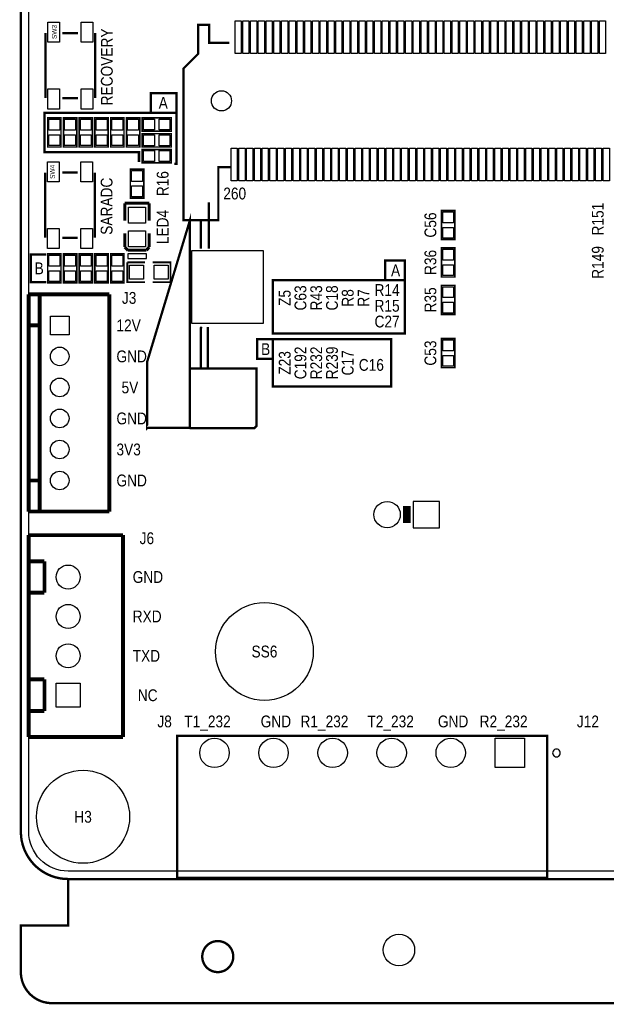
# Model space of a CAD drawing. Extents: x 0 to 137, y -8 to 92.
# Tile 1 of 12: x 0 to 38, y -8 to 55. Entities that reach past the tile are written whole.
import ezdxf
from ezdxf.enums import TextEntityAlignment as Align

# ---------------------------------------------------------------- set-up
doc = ezdxf.new("R2010")
doc.units = 0
for name, color, linetype in [('BG_OUTLINE', 80, 'CONTINUOUS'), ('BG_SILKSCREEN_TOP', 40, 'CONTINUOUS'), ('PG_SILKSCREEN_TOP', 7, 'CONTINUOUS'), ('PIN_SOLDERMASK_TOP', 200, 'CONTINUOUS'), ('RD_SILKSCREEN_TOP', 6, 'CONTINUOUS'), ('RKI_ALL', 40, 'CONTINUOUS')]:
    doc.layers.add(name, color=color, linetype=linetype)

msp = doc.modelspace()

# ---------------------------------------------------------------- linework, layer by layer
at = {"layer": 'BG_OUTLINE'}
msp.add_lwpolyline([(3.048, 0, -0.414214), (0, 3.048), (0, 78.951836, -0.414214), (3.048, 81.999836), (133.951726, 81.999836, -0.414214), (136.999726, 78.951836), (136.999726, 3.048, -0.414214), (133.951726, 0)], format="xyb", close=True, dxfattribs=at)
at = {"layer": 'BG_OUTLINE', "const_width": 0.1524}
for points in [[(0, 3.048), (0, 78.951836)], [(3.048, 0), (133.951726, 0)]]:
    msp.add_lwpolyline(points, dxfattribs=at)
for points in [[(0, 3.048, 0.414214), (3.048, 0), (3.048, -2.999994), (0, -2.999994), (0, -5.999988, 0.414214), (1.999996, -7.999984), (134.99973, -7.999984, 0.414214), (136.999726, -5.999988), (136.999726, -2.999994), (133.951726, -2.999994), (133.951726, 0, 0.414214), (136.999726, 3.048)], [(3.048, 0, -0.414214), (0, 3.048)], [(13.699998, -4.99999, 1), (11.700002, -4.99999, 1), (13.699998, -4.99999)]]:
    msp.add_lwpolyline(points, format="xyb", dxfattribs=at)
at = {"layer": 'BG_SILKSCREEN_TOP', "const_width": 0.1524}
for points in [[(10.033, 49.403), (10.033, 50.673), (8.382, 50.673), (8.382, 49.403)], [(9.906, 46.101), (10.033, 46.101), (10.033, 49.403), (1.524, 49.403), (1.524, 46.863), (7.62, 46.863), (7.62, 46.228)], [(1.651, 40.259), (0.635, 40.259), (0.635, 38.481), (1.651, 38.481)], [(24.765, 38.608), (24.765, 39.878), (23.495, 39.878), (23.495, 38.608)], [(16.256, 38.608), (24.765, 38.608), (24.765, 35.179), (16.256, 35.179), (16.256, 38.608)], [(16.256, 33.528), (15.24, 33.528), (15.24, 34.798), (23.876, 34.798), (23.876, 31.75), (16.256, 31.75), (16.256, 34.798)]]:
    msp.add_lwpolyline(points, dxfattribs=at)
at = {"layer": 'PG_SILKSCREEN_TOP'}
for points, const_width in [([(1.582928, 54.543706), (1.582928, 50.343562)], 0.150114), ([(3.683, 54.543706), (2.682748, 54.543706)], 0.150114), ([(4.78282, 54.543706), (4.78282, 50.343562)], 0.150114), ([(13.44422, 53.917596), (12.136882, 53.917596), (12.136882, 55.067708), (11.436858, 55.067708), (11.436858, 53.201824), (10.486898, 52.252118), (10.486898, 42.46753), (12.73683, 42.46753), (12.73683, 45.884338), (13.555726, 45.884338)], 0.150114), ([(3.683, 50.343562), (2.682748, 50.343562)], 0.150114), ([(1.7272, 47.1932), (1.7272, 49.0728), (2.5908, 49.0728), (2.5908, 47.1932), (1.7272, 47.1932)], 0.1016), ([(3.6068, 49.0728), (3.6068, 47.1932), (2.7432, 47.1932), (2.7432, 49.0728), (3.6068, 49.0728)], 0.1016), ([(4.6228, 49.0728), (4.6228, 47.1932), (3.7592, 47.1932), (3.7592, 49.0728), (4.6228, 49.0728)], 0.1016), ([(5.6388, 49.0728), (5.6388, 47.1932), (4.7752, 47.1932), (4.7752, 49.0728), (5.6388, 49.0728)], 0.1016), ([(5.7912, 47.1932), (5.7912, 49.0728), (6.6548, 49.0728), (6.6548, 47.1932), (5.7912, 47.1932)], 0.1016), ([(7.6708, 49.0728), (7.6708, 47.1932), (6.8072, 47.1932), (6.8072, 49.0728), (7.6708, 49.0728)], 0.1016), ([(7.8232, 49.0728), (9.7028, 49.0728), (9.7028, 48.2092), (7.8232, 48.2092), (7.8232, 49.0728)], 0.1016), ([(9.7028, 47.1932), (7.8232, 47.1932), (7.8232, 48.0568), (9.7028, 48.0568), (9.7028, 47.1932)], 0.1016), ([(7.8232, 47.0408), (9.7028, 47.0408), (9.7028, 46.1772), (7.8232, 46.1772), (7.8232, 47.0408)], 0.1016), ([(7.9248, 45.7708), (7.9248, 43.8912), (7.0612, 43.8912), (7.0612, 45.7708), (7.9248, 45.7708)], 0.1016), ([(1.56718, 45.541438), (1.56718, 41.341294)], 0.150114), ([(3.667252, 45.541438), (2.667, 45.541438)], 0.150114), ([(4.767072, 45.541438), (4.767072, 41.341294)], 0.150114), ([(6.70306, 43.571922), (8.28294, 43.571922)], 0.199898), ([(6.70306, 42.43705), (6.70306, 43.571922)], 0.199898), ([(8.28294, 43.571922), (8.28294, 42.43705)], 0.199898), ([(12.120372, 43.617896), (12.120372, 40.649144)], 0.150114), ([(10.904728, 29.085286), (8.154416, 29.085286), (8.13689, 29.06776), (8.13689, 33.317434), (10.904728, 42.46753), (10.904728, 29.085286), (10.922508, 29.06776), (15.061946, 29.06776), (15.200376, 29.205936), (15.200376, 32.917638), (10.841228, 32.917638)], 0.150114), ([(27.9908, 43.1038), (27.9908, 41.2242), (27.1272, 41.2242), (27.1272, 43.1038), (27.9908, 43.1038)], 0.1016), ([(11.602974, 40.649144), (11.602974, 42.418)], 0.150114), ([(3.667252, 41.341294), (2.667, 41.341294)], 0.150114), ([(6.70306, 41.63695), (6.70306, 40.737028)], 0.199898), ([(8.28294, 40.737028), (8.28294, 41.63695)], 0.199898), ([(6.70306, 40.737028), (6.8961, 40.536876)], 0.199898), ([(6.8961, 40.536876), (8.0899, 40.536876)], 0.199898), ([(8.0899, 40.536876), (8.28294, 40.737028)], 0.199898), ([(27.9908, 40.6908), (27.9908, 38.8112), (27.1272, 38.8112), (27.1272, 40.6908), (27.9908, 40.6908)], 0.1016), ([(1.7272, 38.4302), (1.7272, 40.3098), (2.5908, 40.3098), (2.5908, 38.4302), (1.7272, 38.4302)], 0.1016), ([(3.6068, 40.3098), (3.6068, 38.4302), (2.7432, 38.4302), (2.7432, 40.3098), (3.6068, 40.3098)], 0.1016), ([(4.6228, 40.3098), (4.6228, 38.4302), (3.7592, 38.4302), (3.7592, 40.3098), (4.6228, 40.3098)], 0.1016), ([(5.6388, 40.3098), (5.6388, 38.4302), (4.7752, 38.4302), (4.7752, 40.3098), (5.6388, 40.3098)], 0.1016), ([(5.7912, 38.4302), (5.7912, 40.3098), (6.6548, 40.3098), (6.6548, 38.4302), (5.7912, 38.4302)], 0.1016), ([(8.001, 38.481), (6.858, 38.481), (6.858, 39.751)], 0.127), ([(6.858, 39.751), (8.001, 39.751)], 0.127), ([(8.509, 39.751), (9.652, 39.751), (9.652, 38.481), (8.509, 38.481)], 0.127), ([(27.1272, 36.3982), (27.1272, 38.2778), (27.9908, 38.2778), (27.9908, 36.3982), (27.1272, 36.3982)], 0.1016), ([(0.508, 37.694108), (0.508, 23.694136)], 0.254), ([(5.707888, 37.694108), (0.508, 37.694108)], 0.254), ([(1.208024, 37.694108), (1.208024, 23.694136)], 0.254), ([(5.707888, 23.694136), (5.707888, 37.694108)], 0.254), ([(1.208024, 35.694112), (0.508, 35.694112)], 0.254), ([(11.602974, 32.867854), (11.602974, 35.523424), (11.666474, 35.586924)], 0.150114), ([(12.056872, 32.867854), (12.056872, 35.586924)], 0.150114), ([(27.1272, 32.9692), (27.1272, 34.8488), (27.9908, 34.8488), (27.9908, 32.9692), (27.1272, 32.9692)], 0.1016), ([(1.208024, 25.694132), (0.508, 25.694132)], 0.254), ([(24.892, 24.04491), (24.892, 22.94509)], 0.500126), ([(0.508, 23.694136), (5.707888, 23.694136)], 0.254), ([(0.508, 22.170136), (6.587998, 22.170136)], 0.254), ([(0.508, 9.150096), (0.508, 22.170136)], 0.254), ([(6.587998, 22.170136), (6.587998, 9.150096)], 0.254), ([(0.508, 20.486116), (0.508, 18.454116)], 0.254), ([(1.524, 20.486116), (0.508, 20.486116)], 0.254), ([(1.524, 18.454116), (1.524, 20.486116)], 0.254), ([(0.508, 18.454116), (1.524, 18.454116)], 0.254), ([(0.508, 12.866116), (0.508, 10.834116)], 0.254), ([(1.524, 12.866116), (0.508, 12.866116)], 0.254), ([(1.524, 10.834116), (1.524, 12.866116)], 0.254), ([(0.508, 10.834116), (1.524, 10.834116)], 0.254), ([(6.587998, 9.150096), (0.508, 9.150096)], 0.254), ([(10.083038, 9.232392), (33.94329, 9.232392), (33.94329, 0.082296), (10.083038, 0.082296), (10.083038, 9.232392)], 0.150114)]:
    msp.add_lwpolyline(points, dxfattribs=dict(at, const_width=const_width))
msp.add_lwpolyline([(6.893052, 40.312086), (6.893052, 40.011858), (8.092948, 40.011858), (8.092948, 40.312086)], close=True, dxfattribs=at)
msp.add_lwpolyline([(34.79419, 8.128, 1), (34.29395, 8.128108, 1)], format="xyb", close=True, dxfattribs=at)
at = {"layer": 'PIN_SOLDERMASK_TOP'}
for points in [[(1.732915, 55.24373), (2.482977, 55.24373), (2.482977, 53.943758), (1.732915, 53.943758)], [(3.882771, 55.24373), (4.632833, 55.24373), (4.632833, 53.943758), (3.882771, 53.943758)], [(14.211935, 55.318152), (14.211935, 53.21808), (13.811885, 53.21808), (13.811885, 55.318152)], [(14.712061, 55.318152), (14.712061, 53.21808), (14.312011, 53.21808), (14.312011, 55.318152)], [(15.211933, 55.318152), (15.211933, 53.21808), (14.811883, 53.21808), (14.811883, 55.318152)], [(15.712059, 55.318152), (15.712059, 53.21808), (15.312009, 53.21808), (15.312009, 55.318152)], [(16.211931, 55.318152), (16.211931, 53.21808), (15.811881, 53.21808), (15.811881, 55.318152)], [(16.712057, 55.318152), (16.712057, 53.21808), (16.312007, 53.21808), (16.312007, 55.318152)], [(17.211929, 55.318152), (17.211929, 53.21808), (16.811879, 53.21808), (16.811879, 55.318152)], [(17.712055, 55.318152), (17.712055, 53.21808), (17.312005, 53.21808), (17.312005, 55.318152)], [(18.211927, 55.318152), (18.211927, 53.21808), (17.811877, 53.21808), (17.811877, 55.318152)], [(18.712053, 55.318152), (18.712053, 53.21808), (18.312003, 53.21808), (18.312003, 55.318152)], [(19.211925, 55.318152), (19.211925, 53.21808), (18.811875, 53.21808), (18.811875, 55.318152)], [(19.712051, 55.318152), (19.712051, 53.21808), (19.312001, 53.21808), (19.312001, 55.318152)], [(20.211923, 55.318152), (20.211923, 53.21808), (19.811873, 53.21808), (19.811873, 55.318152)], [(20.712049, 55.318152), (20.712049, 53.21808), (20.311999, 53.21808), (20.311999, 55.318152)], [(21.211921, 55.318152), (21.211921, 53.21808), (20.811871, 53.21808), (20.811871, 55.318152)], [(21.712047, 55.318152), (21.712047, 53.21808), (21.311997, 53.21808), (21.311997, 55.318152)], [(22.211919, 55.318152), (22.211919, 53.21808), (21.811869, 53.21808), (21.811869, 55.318152)], [(22.712045, 55.318152), (22.712045, 53.21808), (22.311995, 53.21808), (22.311995, 55.318152)], [(23.211917, 55.318152), (23.211917, 53.21808), (22.811867, 53.21808), (22.811867, 55.318152)], [(23.712043, 55.318152), (23.712043, 53.21808), (23.311993, 53.21808), (23.311993, 55.318152)], [(24.211915, 55.318152), (24.211915, 53.21808), (23.811865, 53.21808), (23.811865, 55.318152)], [(24.712041, 55.318152), (24.712041, 53.21808), (24.311991, 53.21808), (24.311991, 55.318152)], [(25.211913, 55.318152), (25.211913, 53.21808), (24.811863, 53.21808), (24.811863, 55.318152)], [(25.712039, 55.318152), (25.712039, 53.21808), (25.311989, 53.21808), (25.311989, 55.318152)], [(26.211911, 55.318152), (26.211911, 53.21808), (25.811861, 53.21808), (25.811861, 55.318152)], [(26.712037, 55.318152), (26.712037, 53.21808), (26.311987, 53.21808), (26.311987, 55.318152)], [(27.211909, 55.318152), (27.211909, 53.21808), (26.811859, 53.21808), (26.811859, 55.318152)], [(27.712035, 55.318152), (27.712035, 53.21808), (27.311985, 53.21808), (27.311985, 55.318152)], [(28.211907, 55.318152), (28.211907, 53.21808), (27.811857, 53.21808), (27.811857, 55.318152)], [(28.712033, 55.318152), (28.712033, 53.21808), (28.311983, 53.21808), (28.311983, 55.318152)], [(29.211905, 55.318152), (29.211905, 53.21808), (28.811855, 53.21808), (28.811855, 55.318152)], [(29.712031, 55.318152), (29.712031, 53.21808), (29.311981, 53.21808), (29.311981, 55.318152)], [(30.211903, 55.318152), (30.211903, 53.21808), (29.811853, 53.21808), (29.811853, 55.318152)], [(30.712029, 55.318152), (30.712029, 53.21808), (30.311979, 53.21808), (30.311979, 55.318152)], [(31.211901, 55.318152), (31.211901, 53.21808), (30.811851, 53.21808), (30.811851, 55.318152)], [(31.712027, 55.318152), (31.712027, 53.21808), (31.311977, 53.21808), (31.311977, 55.318152)], [(32.211899, 55.318152), (32.211899, 53.21808), (31.811849, 53.21808), (31.811849, 55.318152)], [(32.712025, 55.318152), (32.712025, 53.21808), (32.311975, 53.21808), (32.311975, 55.318152)], [(33.211897, 55.318152), (33.211897, 53.21808), (32.811847, 53.21808), (32.811847, 55.318152)], [(33.712023, 55.318152), (33.712023, 53.21808), (33.311973, 53.21808), (33.311973, 55.318152)], [(34.211895, 55.318152), (34.211895, 53.21808), (33.811845, 53.21808), (33.811845, 55.318152)], [(34.712021, 55.318152), (34.712021, 53.21808), (34.311971, 53.21808), (34.311971, 55.318152)], [(35.211893, 55.318152), (35.211893, 53.21808), (34.811843, 53.21808), (34.811843, 55.318152)], [(35.712019, 55.318152), (35.712019, 53.21808), (35.311969, 53.21808), (35.311969, 55.318152)], [(36.211891, 55.318152), (36.211891, 53.21808), (35.811841, 53.21808), (35.811841, 55.318152)], [(36.712017, 55.318152), (36.712017, 53.21808), (36.311967, 53.21808), (36.311967, 55.318152)], [(37.211889, 55.318152), (37.211889, 53.21808), (36.811839, 53.21808), (36.811839, 55.318152)], [(37.712015, 55.318152), (37.712015, 53.21808), (37.311965, 53.21808), (37.311965, 55.318152)], [(1.732915, 50.94351), (2.482977, 50.94351), (2.482977, 49.643538), (1.732915, 49.643538)], [(3.882771, 50.94351), (4.632833, 50.94351), (4.632833, 49.643538), (3.882771, 49.643538)], [(2.50952, 48.282352), (1.80848, 48.282352), (1.80848, 48.983392), (2.50952, 48.983392)], [(2.82448, 48.983392), (3.52552, 48.983392), (3.52552, 48.282352), (2.82448, 48.282352)], [(3.84048, 48.983392), (4.54152, 48.983392), (4.54152, 48.282352), (3.84048, 48.282352)], [(4.85648, 48.983392), (5.55752, 48.983392), (5.55752, 48.282352), (4.85648, 48.282352)], [(6.57352, 48.282352), (5.87248, 48.282352), (5.87248, 48.983392), (6.57352, 48.983392)], [(6.88848, 48.983392), (7.58952, 48.983392), (7.58952, 48.282352), (6.88848, 48.282352)], [(7.912608, 48.29048), (7.912608, 48.99152), (8.613648, 48.99152), (8.613648, 48.29048)], [(8.912352, 48.29048), (8.912352, 48.99152), (9.613392, 48.99152), (9.613392, 48.29048)], [(2.50952, 47.282608), (1.80848, 47.282608), (1.80848, 47.983648), (2.50952, 47.983648)], [(2.82448, 47.983648), (3.52552, 47.983648), (3.52552, 47.282608), (2.82448, 47.282608)], [(3.84048, 47.983648), (4.54152, 47.983648), (4.54152, 47.282608), (3.84048, 47.282608)], [(4.85648, 47.983648), (5.55752, 47.983648), (5.55752, 47.282608), (4.85648, 47.282608)], [(6.57352, 47.282608), (5.87248, 47.282608), (5.87248, 47.983648), (6.57352, 47.983648)], [(6.88848, 47.983648), (7.58952, 47.983648), (7.58952, 47.282608), (6.88848, 47.282608)], [(8.613648, 47.97552), (8.613648, 47.27448), (7.912608, 47.27448), (7.912608, 47.97552)], [(9.613392, 47.97552), (9.613392, 47.27448), (8.912352, 47.27448), (8.912352, 47.97552)], [(13.961745, 47.118016), (13.961745, 45.017944), (13.561695, 45.017944), (13.561695, 47.118016)], [(14.461871, 47.118016), (14.461871, 45.017944), (14.061821, 45.017944), (14.061821, 47.118016)], [(14.961743, 47.118016), (14.961743, 45.017944), (14.561693, 45.017944), (14.561693, 47.118016)], [(15.461869, 47.118016), (15.461869, 45.017944), (15.061819, 45.017944), (15.061819, 47.118016)], [(15.961741, 47.118016), (15.961741, 45.017944), (15.561691, 45.017944), (15.561691, 47.118016)], [(16.461867, 47.118016), (16.461867, 45.017944), (16.061817, 45.017944), (16.061817, 47.118016)], [(16.961739, 47.118016), (16.961739, 45.017944), (16.561689, 45.017944), (16.561689, 47.118016)], [(17.461865, 47.118016), (17.461865, 45.017944), (17.061815, 45.017944), (17.061815, 47.118016)], [(17.961737, 47.118016), (17.961737, 45.017944), (17.561687, 45.017944), (17.561687, 47.118016)], [(18.461863, 47.118016), (18.461863, 45.017944), (18.061813, 45.017944), (18.061813, 47.118016)], [(18.961735, 47.118016), (18.961735, 45.017944), (18.561685, 45.017944), (18.561685, 47.118016)], [(19.461861, 47.118016), (19.461861, 45.017944), (19.061811, 45.017944), (19.061811, 47.118016)], [(19.961733, 47.118016), (19.961733, 45.017944), (19.561683, 45.017944), (19.561683, 47.118016)], [(20.461859, 47.118016), (20.461859, 45.017944), (20.061809, 45.017944), (20.061809, 47.118016)], [(20.961731, 47.118016), (20.961731, 45.017944), (20.561681, 45.017944), (20.561681, 47.118016)], [(21.461857, 47.118016), (21.461857, 45.017944), (21.061807, 45.017944), (21.061807, 47.118016)], [(21.961729, 47.118016), (21.961729, 45.017944), (21.561679, 45.017944), (21.561679, 47.118016)], [(22.461855, 47.118016), (22.461855, 45.017944), (22.061805, 45.017944), (22.061805, 47.118016)], [(22.961727, 47.118016), (22.961727, 45.017944), (22.561677, 45.017944), (22.561677, 47.118016)], [(23.461853, 47.118016), (23.461853, 45.017944), (23.061803, 45.017944), (23.061803, 47.118016)], [(23.961725, 47.118016), (23.961725, 45.017944), (23.561675, 45.017944), (23.561675, 47.118016)], [(24.461851, 47.118016), (24.461851, 45.017944), (24.061801, 45.017944), (24.061801, 47.118016)], [(24.961723, 47.118016), (24.961723, 45.017944), (24.561673, 45.017944), (24.561673, 47.118016)], [(25.461849, 47.118016), (25.461849, 45.017944), (25.061799, 45.017944), (25.061799, 47.118016)], [(25.961721, 47.118016), (25.961721, 45.017944), (25.561671, 45.017944), (25.561671, 47.118016)], [(26.461847, 47.118016), (26.461847, 45.017944), (26.061797, 45.017944), (26.061797, 47.118016)], [(26.961719, 47.118016), (26.961719, 45.017944), (26.561669, 45.017944), (26.561669, 47.118016)], [(27.461845, 47.118016), (27.461845, 45.017944), (27.061795, 45.017944), (27.061795, 47.118016)], [(27.961717, 47.118016), (27.961717, 45.017944), (27.561667, 45.017944), (27.561667, 47.118016)], [(28.461843, 47.118016), (28.461843, 45.017944), (28.061793, 45.017944), (28.061793, 47.118016)], [(28.961715, 47.118016), (28.961715, 45.017944), (28.561665, 45.017944), (28.561665, 47.118016)], [(29.461841, 47.118016), (29.461841, 45.017944), (29.061791, 45.017944), (29.061791, 47.118016)], [(29.961713, 47.118016), (29.961713, 45.017944), (29.561663, 45.017944), (29.561663, 47.118016)], [(30.461839, 47.118016), (30.461839, 45.017944), (30.061789, 45.017944), (30.061789, 47.118016)], [(30.961711, 47.118016), (30.961711, 45.017944), (30.561661, 45.017944), (30.561661, 47.118016)], [(31.461837, 47.118016), (31.461837, 45.017944), (31.061787, 45.017944), (31.061787, 47.118016)], [(31.961709, 47.118016), (31.961709, 45.017944), (31.561659, 45.017944), (31.561659, 47.118016)], [(32.461835, 47.118016), (32.461835, 45.017944), (32.061785, 45.017944), (32.061785, 47.118016)], [(32.961707, 47.118016), (32.961707, 45.017944), (32.561657, 45.017944), (32.561657, 47.118016)], [(33.461833, 47.118016), (33.461833, 45.017944), (33.061783, 45.017944), (33.061783, 47.118016)], [(33.961705, 47.118016), (33.961705, 45.017944), (33.561655, 45.017944), (33.561655, 47.118016)], [(34.461831, 47.118016), (34.461831, 45.017944), (34.061781, 45.017944), (34.061781, 47.118016)], [(34.961703, 47.118016), (34.961703, 45.017944), (34.561653, 45.017944), (34.561653, 47.118016)], [(35.461829, 47.118016), (35.461829, 45.017944), (35.061779, 45.017944), (35.061779, 47.118016)], [(35.961701, 47.118016), (35.961701, 45.017944), (35.561651, 45.017944), (35.561651, 47.118016)], [(36.461827, 47.118016), (36.461827, 45.017944), (36.061777, 45.017944), (36.061777, 47.118016)], [(36.961699, 47.118016), (36.961699, 45.017944), (36.561649, 45.017944), (36.561649, 47.118016)], [(37.461825, 47.118016), (37.461825, 45.017944), (37.061775, 45.017944), (37.061775, 47.118016)], [(37.961697, 47.118016), (37.961697, 45.017944), (37.561647, 45.017944), (37.561647, 47.118016)], [(7.912608, 46.25848), (7.912608, 46.95952), (8.613648, 46.95952), (8.613648, 46.25848)], [(8.912352, 46.25848), (8.912352, 46.95952), (9.613392, 46.95952), (9.613392, 46.25848)], [(1.717167, 46.241462), (2.467229, 46.241462), (2.467229, 44.94149), (1.717167, 44.94149)], [(3.867023, 46.241462), (4.617085, 46.241462), (4.617085, 44.94149), (3.867023, 44.94149)], [(7.14248, 45.681392), (7.84352, 45.681392), (7.84352, 44.980352), (7.14248, 44.980352)], [(7.14248, 44.681648), (7.84352, 44.681648), (7.84352, 43.980608), (7.14248, 43.980608)], [(6.952996, 43.321859), (8.033004, 43.321859), (8.033004, 42.291889), (6.952996, 42.291889)], [(27.20848, 43.014392), (27.90952, 43.014392), (27.90952, 42.313352), (27.20848, 42.313352)], [(1.717167, 41.941242), (2.467229, 41.941242), (2.467229, 40.64127), (1.717167, 40.64127)], [(3.867023, 41.941242), (4.617085, 41.941242), (4.617085, 40.64127), (3.867023, 40.64127)], [(27.20848, 42.014648), (27.90952, 42.014648), (27.90952, 41.313608), (27.20848, 41.313608)], [(6.952996, 41.781857), (8.033004, 41.781857), (8.033004, 40.751887), (6.952996, 40.751887)], [(2.50952, 39.519352), (1.80848, 39.519352), (1.80848, 40.220392), (2.50952, 40.220392)], [(2.82448, 40.220392), (3.52552, 40.220392), (3.52552, 39.519352), (2.82448, 39.519352)], [(3.84048, 40.220392), (4.54152, 40.220392), (4.54152, 39.519352), (3.84048, 39.519352)], [(4.85648, 40.220392), (5.55752, 40.220392), (5.55752, 39.519352), (4.85648, 39.519352)], [(6.57352, 39.519352), (5.87248, 39.519352), (5.87248, 40.220392), (6.57352, 40.220392)], [(15.636748, 40.51808), (15.636748, 35.818064), (11.036808, 35.818064), (11.036808, 40.51808)], [(27.20848, 40.601392), (27.90952, 40.601392), (27.90952, 39.900352), (27.20848, 39.900352)], [(7.004812, 38.665912), (7.004812, 39.565834), (7.904734, 39.565834), (7.904734, 38.665912)], [(8.605012, 38.665912), (8.605012, 39.565834), (9.504934, 39.565834), (9.504934, 38.665912)], [(27.20848, 39.601648), (27.90952, 39.601648), (27.90952, 38.900608), (27.20848, 38.900608)], [(2.50952, 38.519608), (1.80848, 38.519608), (1.80848, 39.220648), (2.50952, 39.220648)], [(2.82448, 39.220648), (3.52552, 39.220648), (3.52552, 38.519608), (2.82448, 38.519608)], [(3.84048, 39.220648), (4.54152, 39.220648), (4.54152, 38.519608), (3.84048, 38.519608)], [(4.85648, 39.220648), (5.55752, 39.220648), (5.55752, 38.519608), (4.85648, 38.519608)], [(6.57352, 38.519608), (5.87248, 38.519608), (5.87248, 39.220648), (6.57352, 39.220648)], [(27.90952, 37.487352), (27.20848, 37.487352), (27.20848, 38.188392), (27.90952, 38.188392)], [(27.90952, 36.487608), (27.20848, 36.487608), (27.20848, 37.188648), (27.90952, 37.188648)], [(1.908048, 36.29406), (3.107944, 36.29406), (3.107944, 35.094164), (1.908048, 35.094164)], [(27.90952, 34.058352), (27.20848, 34.058352), (27.20848, 34.759392), (27.90952, 34.759392)], [(27.90952, 33.058608), (27.20848, 33.058608), (27.20848, 33.759648), (27.90952, 33.759648)], [(27.012138, 22.644862), (27.012138, 24.344884), (25.312116, 24.344884), (25.312116, 22.644862)], [(3.822954, 11.075162), (2.273046, 11.075162), (2.273046, 12.62507), (3.822954, 12.62507)], [(32.488124, 9.082278), (32.488124, 7.182358), (30.588204, 7.182358), (30.588204, 9.082278)]]:
    msp.add_lwpolyline(points, close=True, dxfattribs=at)
for centre, radius in [((12.936982, 50.168048), 0.649986), ((2.507996, 33.694116), 0.599948), ((2.507996, 31.69412), 0.599948), ((2.507996, 29.694124), 0.599948), ((2.507996, 27.694128), 0.599948), ((2.507996, 25.694132), 0.599948), ((23.622, 23.495), 0.850011), ((3.048, 19.470116), 0.774954), ((15.711932, 14.667992), 3.149981), ((3.048, 16.930116), 0.774954), ((3.048, 14.390116), 0.774954), ((12.488164, 8.132318), 0.94996), ((16.298164, 8.132318), 0.94996), ((20.108164, 8.132318), 0.94996), ((23.918164, 8.132318), 0.94996), ((27.728164, 8.132318), 0.94996), ((4.0132, 4.0132), 2.999994), ((24.384, -4.572), 1.016)]:
    msp.add_circle(centre, radius, dxfattribs=at)
at = {"layer": 'RKI_ALL'}
msp.add_lwpolyline([(0.508, 78.951836, -0.414214), (3.048, 81.491836), (133.951726, 81.491836, -0.414214), (136.491726, 78.951836), (136.491726, 3.048, -0.414214), (133.951726, 0.508), (3.048, 0.508, -0.414214), (0.508, 3.048)], format="xyb", close=True, dxfattribs=at)

# ---------------------------------------------------------------- texts
at = {"layer": 'BG_SILKSCREEN_TOP', "width": 0.866667}
for s, p in [('RECOVERY', (5.92582, 49.878234)), ('SARADC', (5.910072, 41.536366))]:
    msp.add_text(s, height=0.762, rotation=90, dxfattribs=at).set_placement(p)
for s, p in [('A', (8.89, 49.657)), ('B', (0.889, 38.989)), ('A', (23.876, 38.862)), ('12V', (6.165596, 35.313112)), ('B', (15.494, 33.782)), ('GND', (6.165596, 33.313116)), ('5V', (6.495796, 31.31312)), ('GND', (6.165596, 29.313124)), ('3V3', (6.165596, 27.313128)), ('GND', (6.165596, 25.313132)), ('GND', (7.2136, 19.089116)), ('RXD', (7.2136, 16.549116)), ('TXD', (7.2136, 14.009116)), ('NC', (7.5438, 11.469116)), ('T1_232', (10.541, 9.779)), ('GND', (15.4686, 9.779)), ('R1_232', (18.034, 9.779)), ('T2_232', (22.352, 9.779)), ('GND', (26.8986, 9.779)), ('R2_232', (29.591, 9.779))]:
    msp.add_text(s, height=0.762, dxfattribs=at).set_placement(p)
at = {"layer": 'PG_SILKSCREEN_TOP', "width": 0.866667}
msp.add_text('260', height=0.762, dxfattribs=at).set_placement((13.0556, 43.815))
at = {"layer": 'RD_SILKSCREEN_TOP'}
for s, p in [('SW3', (2.3114, 54.61)), ('SW4', (2.1844, 45.593))]:
    msp.add_text(s, height=0.3048, rotation=90, dxfattribs=at).set_placement(p, align=Align.CENTER)
at = {"layer": 'RD_SILKSCREEN_TOP', "width": 0.866667}
for s, p in [('R16', (9.525, 44.830746)), ('R151', (37.592, 42.545)), ('LED4', (9.525, 42.036746)), ('C56', (26.797, 42.163746)), ('R149', (37.592, 39.751)), ('R36', (26.797, 39.750746)), ('C63', (18.415, 37.464746)), ('R43', (19.431, 37.464746)), ('C18', (20.447, 37.464746)), ('Z5', (17.399, 37.464746)), ('R8', (21.463, 37.464746)), ('R7', (22.479, 37.464746)), ('R35', (26.797, 37.337746)), ('C53', (26.797, 33.908746)), ('Z23', (17.399, 33.273746)), ('C192', (18.415, 33.273746)), ('R232', (19.431, 33.273746)), ('R239', (20.447, 33.273746)), ('C17', (21.463, 33.273746))]:
    msp.add_text(s, height=0.762, rotation=90, dxfattribs=at).set_placement(p, align=Align.CENTER)
for s, p in [('R14', (23.622, 37.592)), ('J3', (6.985, 37.084)), ('R15', (23.622, 36.576)), ('C27', (23.622, 35.56)), ('C16', (22.606, 32.766)), ('J6', (8.128, 21.59)), ('SS6', (15.711932, 14.286992)), ('J8', (9.271, 9.779)), ('J12', (36.576, 9.779)), ('H3', (4.0132, 3.6322))]:
    msp.add_text(s, height=0.762, dxfattribs=at).set_placement(p, align=Align.CENTER)

doc.saveas('drawing.dxf')
